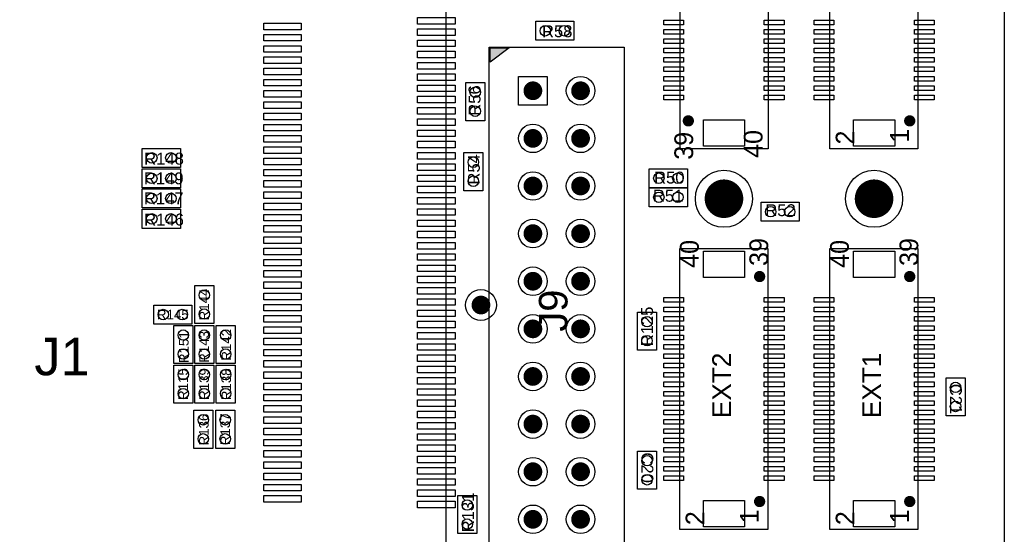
# Model space of a CAD drawing. Extents: x 0 to 100, y 0 to 165.
# Tile 3 of 5: x 48 to 100, y 34 to 62. Entities that reach past the tile are written whole.
import ezdxf
from ezdxf.enums import TextEntityAlignment as Align

# ---------------------------------------------------------------- set-up
doc = ezdxf.new("R2010")
doc.units = 0
doc.header["$MEASUREMENT"] = 0
for name, color, linetype in [('ASSEMBLY_OUTLINES_TOP', 170, 'CONTINUOUS'), ('ASSEMBLY_REF_DES_TOP', 244, 'CONTINUOUS'), ('BOARD_OUTLINE', 10, 'CONTINUOUS'), ('FRAME', 10, 'CONTINUOUS'), ('MOUNTING_HOLE_PADS_LAYER_6', 160, 'CONTINUOUS'), ('MOUNTING_HOLES_LAYER_TOP', 170, 'CONTINUOUS'), ('PART_HOLES_LAYER_TOP', 170, 'CONTINUOUS'), ('PART_PADS_LAYER_TOP', 160, 'CONTINUOUS'), ('PART_PADS_SMD_TOP', 160, 'CONTINUOUS')]:
    doc.layers.add(name, color=color, linetype=linetype)
doc.styles.add('ARIAL', font='arial.ttf')
doc.styles.add('VERIBEST_GERBER_0', font='VBest0.ttf')

msp = doc.modelspace()

# ---------------------------------------------------------------- hatches: boundary and pattern name
at = {"layer": 'ASSEMBLY_OUTLINES_TOP'}
msp.add_hatch(color=256, dxfattribs=at).paths.add_polyline_path([(72.5856, 60.1218), (73.6016, 60.1218), (72.5856, 59.3598)], flags=0)

# ---------------------------------------------------------------- linework, layer by layer
for points in [[(30.226, 14.966), (30.226, 88.666), (70.226, 88.666), (70.226, 14.966)], [(82.717, 54.73), (82.717, 69.73), (87.417, 69.73), (87.417, 54.73)], [(90.698, 54.73), (90.698, 69.73), (95.398, 69.73), (95.398, 54.73)], [(75.024, 60.5282), (75.024, 61.5442), (77.056, 61.5442), (77.056, 60.5282)], [(72.5416, 32.4358), (72.5416, 60.1658), (79.7416, 60.1658), (79.7416, 32.4358)], [(72.5856, 60.1218), (73.6016, 60.1218), (72.5856, 59.3598)], [(71.2902, 56.2356), (71.2902, 58.2676), (72.3062, 58.2676), (72.3062, 56.2356)], [(54.0512, 53.7464), (54.0512, 54.7624), (56.0832, 54.7624), (56.0832, 53.7464)], [(71.1886, 52.5018), (71.1886, 54.5338), (72.2046, 54.5338), (72.2046, 52.5018)], [(54.0512, 52.6542), (54.0512, 53.6702), (56.0832, 53.6702), (56.0832, 52.6542)], [(81.0768, 52.6618), (81.0768, 53.6778), (83.1088, 53.6778), (83.1088, 52.6618)], [(54.0512, 51.5874), (54.0512, 52.6034), (56.0832, 52.6034), (56.0832, 51.5874)], [(81.0768, 51.6458), (81.0768, 52.6618), (83.1088, 52.6618), (83.1088, 51.6458)], [(54.0512, 50.4952), (54.0512, 51.5112), (56.0832, 51.5112), (56.0832, 50.4952)], [(87.0382, 50.8762), (87.0382, 51.8922), (89.0702, 51.8922), (89.0702, 50.8762)], [(82.697, 34.426002), (82.697, 49.426002), (87.397, 49.426002), (87.397, 34.426002)], [(90.698, 34.426002), (90.698, 49.426002), (95.398, 49.426002), (95.398, 34.426002)], [(56.8452, 45.4152), (56.8452, 47.4472), (57.8612, 47.4472), (57.8612, 45.4152)], [(54.6608, 45.3898), (54.6608, 46.4058), (56.6928, 46.4058), (56.6928, 45.3898)], [(80.4494, 43.9928), (80.4494, 46.0248), (81.4654, 46.0248), (81.4654, 43.9928)], [(55.7276, 43.2816), (55.7276, 45.3136), (56.7436, 45.3136), (56.7436, 43.2816)], [(56.8452, 43.2816), (56.8452, 45.3136), (57.8612, 45.3136), (57.8612, 43.2816)], [(57.9882, 43.2816), (57.9882, 45.3136), (59.0042, 45.3136), (59.0042, 43.2816)], [(55.7276, 41.1734), (55.7276, 43.2054), (56.7436, 43.2054), (56.7436, 41.1734)], [(56.8452, 41.1734), (56.8452, 43.2054), (57.8612, 43.2054), (57.8612, 41.1734)], [(57.9882, 41.1734), (57.9882, 43.2054), (59.0042, 43.2054), (59.0042, 41.1734)], [(96.8934, 40.4876), (96.8934, 42.5196), (97.9094, 42.5196), (97.9094, 40.4876)], [(56.7944, 38.7604), (56.7944, 40.7924), (57.8104, 40.7924), (57.8104, 38.7604)], [(57.9628, 38.7604), (57.9628, 40.7924), (58.9788, 40.7924), (58.9788, 38.7604)], [(80.4494, 36.576), (80.4494, 38.608), (81.4654, 38.608), (81.4654, 36.576)], [(70.866, 34.2138), (70.866, 36.2458), (71.882, 36.2458), (71.882, 34.2138)]]:
    msp.add_lwpolyline(points, close=True, dxfattribs=at)
at = {"layer": 'BOARD_OUTLINE'}
msp.add_lwpolyline([(0, 0), (0, 90), (100, 90), (100, 0)], close=True, dxfattribs=at)
at = {"layer": 'FRAME'}
msp.add_lwpolyline([(0, 0), (0, 90), (100, 90), (100, 0)], close=True, dxfattribs=at)
at = {"layer": 'MOUNTING_HOLE_PADS_LAYER_6'}
for centre, radius in [((83.157, 56.23), 0.0127), ((94.958, 56.23), 0.0127), ((85.057, 52.07635), 1.524), ((93.058, 52.07635), 1.524), ((86.957, 47.926002), 0.0127), ((94.958, 47.926002), 0.0127), ((86.957, 35.926002), 0.0127), ((94.958, 35.926002), 0.0127)]:
    msp.add_circle(centre, radius, dxfattribs=at)
at = {"layer": 'MOUNTING_HOLES_LAYER_TOP'}
for points, const_width in [([(83.007, 56.23, -1), (83.307, 56.23, -1)], 0.3), ([(94.808, 56.23, -1), (95.108, 56.23, -1)], 0.3), ([(84.54265, 52.07635, -1), (85.57135, 52.07635, -1)], 1.0287), ([(92.54365, 52.07635, -1), (93.57235, 52.07635, -1)], 1.0287), ([(86.807, 47.926002, -1), (87.107, 47.926002, -1)], 0.3), ([(94.808, 47.926002, -1), (95.108, 47.926002, -1)], 0.3), ([(86.807, 35.926002, -1), (87.107, 35.926002, -1)], 0.3), ([(94.808, 35.926002, -1), (95.108, 35.926002, -1)], 0.3)]:
    msp.add_lwpolyline(points, format="xyb", close=True, dxfattribs=dict(at, const_width=const_width))
at = {"layer": 'PART_HOLES_LAYER_TOP', "const_width": 0.5}
for points in [[(74.6216, 57.8358, -1), (75.1216, 57.8358, -1)], [(77.1616, 57.8358, -1), (77.6616, 57.8358, -1)], [(74.6216, 55.2958, -1), (75.1216, 55.2958, -1)], [(77.1616, 55.2958, -1), (77.6616, 55.2958, -1)], [(74.6216, 52.7558, -1), (75.1216, 52.7558, -1)], [(77.1616, 52.7558, -1), (77.6616, 52.7558, -1)], [(74.6216, 50.2158, -1), (75.1216, 50.2158, -1)], [(77.1616, 50.2158, -1), (77.6616, 50.2158, -1)], [(74.6216, 47.6758, -1), (75.1216, 47.6758, -1)], [(77.1616, 47.6758, -1), (77.6616, 47.6758, -1)], [(71.853, 46.4058, -1), (72.353, 46.4058, -1)], [(74.6216, 45.1358, -1), (75.1216, 45.1358, -1)], [(77.1616, 45.1358, -1), (77.6616, 45.1358, -1)], [(74.6216, 42.5958, -1), (75.1216, 42.5958, -1)], [(77.1616, 42.5958, -1), (77.6616, 42.5958, -1)], [(74.6216, 40.0558, -1), (75.1216, 40.0558, -1)], [(77.1616, 40.0558, -1), (77.6616, 40.0558, -1)], [(74.6216, 37.5158, -1), (75.1216, 37.5158, -1)], [(77.1616, 37.5158, -1), (77.6616, 37.5158, -1)], [(74.6216, 34.9758, -1), (75.1216, 34.9758, -1)], [(77.1616, 34.9758, -1), (77.6616, 34.9758, -1)]]:
    msp.add_lwpolyline(points, format="xyb", close=True, dxfattribs=at)
at = {"layer": 'PART_PADS_LAYER_TOP'}
msp.add_lwpolyline([(74.1096, 57.0738), (74.1096, 58.5978), (75.6336, 58.5978), (75.6336, 57.0738)], close=True, dxfattribs=at)
for centre, radius in [((77.4116, 57.8358), 0.762), ((74.8716, 55.2958), 0.762), ((77.4116, 55.2958), 0.762), ((74.8716, 52.7558), 0.762), ((77.4116, 52.7558), 0.762), ((74.8716, 50.2158), 0.762), ((77.4116, 50.2158), 0.762), ((74.8716, 47.6758), 0.762), ((77.4116, 47.6758), 0.762), ((72.103, 46.4058), 0.8255), ((74.8716, 45.1358), 0.762), ((77.4116, 45.1358), 0.762), ((74.8716, 42.5958), 0.762), ((77.4116, 42.5958), 0.762), ((74.8716, 40.0558), 0.762), ((77.4116, 40.0558), 0.762), ((74.8716, 37.5158), 0.762), ((77.4116, 37.5158), 0.762), ((74.8716, 34.9758), 0.762), ((77.4116, 34.9758), 0.762)]:
    msp.add_circle(centre, radius, dxfattribs=at)
at = {"layer": 'PART_PADS_SMD_TOP'}
for points in [[(60.526314, 61.091028), (60.526314, 61.441028), (62.526314, 61.441028), (62.526314, 61.091028)], [(68.726314, 61.391028), (68.726314, 61.741028), (70.726314, 61.741028), (70.726314, 61.391028)], [(81.857, 61.355), (81.857, 61.605), (82.907, 61.605), (82.907, 61.355)], [(87.207, 61.355), (87.207, 61.605), (88.257, 61.605), (88.257, 61.355)], [(89.858, 61.355), (89.858, 61.605), (90.908, 61.605), (90.908, 61.355)], [(95.208, 61.355), (95.208, 61.605), (96.258, 61.605), (96.258, 61.355)], [(68.726314, 60.791028), (68.726314, 61.141028), (70.726314, 61.141028), (70.726314, 60.791028)], [(81.857, 60.855), (81.857, 61.105), (82.907, 61.105), (82.907, 60.855)], [(87.207, 60.855), (87.207, 61.105), (88.257, 61.105), (88.257, 60.855)], [(89.858, 60.855), (89.858, 61.105), (90.908, 61.105), (90.908, 60.855)], [(95.208, 60.855), (95.208, 61.105), (96.258, 61.105), (96.258, 60.855)], [(60.526314, 60.491028), (60.526314, 60.841028), (62.526314, 60.841028), (62.526314, 60.491028)], [(68.726314, 60.191028), (68.726314, 60.541028), (70.726314, 60.541028), (70.726314, 60.191028)], [(81.857, 60.355), (81.857, 60.605), (82.907, 60.605), (82.907, 60.355)], [(87.207, 60.355), (87.207, 60.605), (88.257, 60.605), (88.257, 60.355)], [(89.858, 60.355), (89.858, 60.605), (90.908, 60.605), (90.908, 60.355)], [(95.208, 60.355), (95.208, 60.605), (96.258, 60.605), (96.258, 60.355)], [(60.526314, 59.891028), (60.526314, 60.241028), (62.526314, 60.241028), (62.526314, 59.891028)], [(68.726314, 59.591028), (68.726314, 59.941028), (70.726314, 59.941028), (70.726314, 59.591028)], [(81.857, 59.855), (81.857, 60.105), (82.907, 60.105), (82.907, 59.855)], [(87.207, 59.855), (87.207, 60.105), (88.257, 60.105), (88.257, 59.855)], [(89.858, 59.855), (89.858, 60.105), (90.908, 60.105), (90.908, 59.855)], [(95.208, 59.855), (95.208, 60.105), (96.258, 60.105), (96.258, 59.855)], [(60.526314, 59.291028), (60.526314, 59.641028), (62.526314, 59.641028), (62.526314, 59.291028)], [(68.726314, 58.991028), (68.726314, 59.341028), (70.726314, 59.341028), (70.726314, 58.991028)], [(81.857, 59.355), (81.857, 59.605), (82.907, 59.605), (82.907, 59.355)], [(87.207, 59.355), (87.207, 59.605), (88.257, 59.605), (88.257, 59.355)], [(89.858, 59.355), (89.858, 59.605), (90.908, 59.605), (90.908, 59.355)], [(95.208, 59.355), (95.208, 59.605), (96.258, 59.605), (96.258, 59.355)], [(60.526314, 58.691028), (60.526314, 59.041028), (62.526314, 59.041028), (62.526314, 58.691028)], [(81.857, 58.855), (81.857, 59.105), (82.907, 59.105), (82.907, 58.855)], [(87.207, 58.855), (87.207, 59.105), (88.257, 59.105), (88.257, 58.855)], [(89.858, 58.855), (89.858, 59.105), (90.908, 59.105), (90.908, 58.855)], [(95.208, 58.855), (95.208, 59.105), (96.258, 59.105), (96.258, 58.855)], [(60.526314, 58.091028), (60.526314, 58.441028), (62.526314, 58.441028), (62.526314, 58.091028)], [(68.726314, 58.391028), (68.726314, 58.741028), (70.726314, 58.741028), (70.726314, 58.391028)], [(81.857, 58.355), (81.857, 58.605), (82.907, 58.605), (82.907, 58.355)], [(87.207, 58.355), (87.207, 58.605), (88.257, 58.605), (88.257, 58.355)], [(89.858, 58.355), (89.858, 58.605), (90.908, 58.605), (90.908, 58.355)], [(95.208, 58.355), (95.208, 58.605), (96.258, 58.605), (96.258, 58.355)], [(60.526314, 57.491028), (60.526314, 57.841028), (62.526314, 57.841028), (62.526314, 57.491028)], [(68.726314, 57.791028), (68.726314, 58.141028), (70.726314, 58.141028), (70.726314, 57.791028)], [(81.857, 57.855), (81.857, 58.105), (82.907, 58.105), (82.907, 57.855)], [(87.207, 57.855), (87.207, 58.105), (88.257, 58.105), (88.257, 57.855)], [(89.858, 57.855), (89.858, 58.105), (90.908, 58.105), (90.908, 57.855)], [(95.208, 57.855), (95.208, 58.105), (96.258, 58.105), (96.258, 57.855)], [(60.526314, 56.891028), (60.526314, 57.241028), (62.526314, 57.241028), (62.526314, 56.891028)], [(68.726314, 57.191028), (68.726314, 57.541028), (70.726314, 57.541028), (70.726314, 57.191028)], [(81.857, 57.355), (81.857, 57.605), (82.907, 57.605), (82.907, 57.355)], [(87.207, 57.355), (87.207, 57.605), (88.257, 57.605), (88.257, 57.355)], [(89.858, 57.355), (89.858, 57.605), (90.908, 57.605), (90.908, 57.355)], [(95.208, 57.355), (95.208, 57.605), (96.258, 57.605), (96.258, 57.355)], [(68.726314, 56.591028), (68.726314, 56.941028), (70.726314, 56.941028), (70.726314, 56.591028)], [(60.526314, 56.291028), (60.526314, 56.641028), (62.526314, 56.641028), (62.526314, 56.291028)], [(68.726314, 55.991028), (68.726314, 56.341028), (70.726314, 56.341028), (70.726314, 55.991028)], [(83.957, 54.88), (83.957, 56.28), (86.157, 56.28), (86.157, 54.88)], [(91.958, 54.88), (91.958, 56.28), (94.158, 56.28), (94.158, 54.88)], [(60.526314, 55.691028), (60.526314, 56.041028), (62.526314, 56.041028), (62.526314, 55.691028)], [(68.726314, 55.391028), (68.726314, 55.741028), (70.726314, 55.741028), (70.726314, 55.391028)], [(60.526314, 55.091028), (60.526314, 55.441028), (62.526314, 55.441028), (62.526314, 55.091028)], [(68.726314, 54.791028), (68.726314, 55.141028), (70.726314, 55.141028), (70.726314, 54.791028)], [(60.526314, 54.491028), (60.526314, 54.841028), (62.526314, 54.841028), (62.526314, 54.491028)], [(60.526314, 53.891028), (60.526314, 54.241028), (62.526314, 54.241028), (62.526314, 53.891028)], [(68.726314, 54.191028), (68.726314, 54.541028), (70.726314, 54.541028), (70.726314, 54.191028)], [(60.526314, 53.291028), (60.526314, 53.641028), (62.526314, 53.641028), (62.526314, 53.291028)], [(68.726314, 53.591028), (68.726314, 53.941028), (70.726314, 53.941028), (70.726314, 53.591028)], [(60.526314, 52.691028), (60.526314, 53.041028), (62.526314, 53.041028), (62.526314, 52.691028)], [(68.726314, 52.991028), (68.726314, 53.341028), (70.726314, 53.341028), (70.726314, 52.991028)], [(68.726314, 52.391028), (68.726314, 52.741028), (70.726314, 52.741028), (70.726314, 52.391028)], [(60.526314, 52.091028), (60.526314, 52.441028), (62.526314, 52.441028), (62.526314, 52.091028)], [(68.726314, 51.791028), (68.726314, 52.141028), (70.726314, 52.141028), (70.726314, 51.791028)], [(60.526314, 51.491028), (60.526314, 51.841028), (62.526314, 51.841028), (62.526314, 51.491028)], [(68.726314, 51.191028), (68.726314, 51.541028), (70.726314, 51.541028), (70.726314, 51.191028)], [(60.526314, 50.891028), (60.526314, 51.241028), (62.526314, 51.241028), (62.526314, 50.891028)], [(68.726314, 50.591028), (68.726314, 50.941028), (70.726314, 50.941028), (70.726314, 50.591028)], [(60.526314, 50.291028), (60.526314, 50.641028), (62.526314, 50.641028), (62.526314, 50.291028)], [(60.526314, 49.691028), (60.526314, 50.041028), (62.526314, 50.041028), (62.526314, 49.691028)], [(68.726314, 49.991028), (68.726314, 50.341028), (70.726314, 50.341028), (70.726314, 49.991028)], [(60.526314, 49.091028), (60.526314, 49.441028), (62.526314, 49.441028), (62.526314, 49.091028)], [(68.726314, 49.391028), (68.726314, 49.741028), (70.726314, 49.741028), (70.726314, 49.391028)], [(60.526314, 48.491028), (60.526314, 48.841028), (62.526314, 48.841028), (62.526314, 48.491028)], [(68.726314, 48.791028), (68.726314, 49.141028), (70.726314, 49.141028), (70.726314, 48.791028)], [(83.957, 47.876002), (83.957, 49.276002), (86.157, 49.276002), (86.157, 47.876002)], [(91.958, 47.876002), (91.958, 49.276002), (94.158, 49.276002), (94.158, 47.876002)], [(68.726314, 48.191028), (68.726314, 48.541028), (70.726314, 48.541028), (70.726314, 48.191028)], [(60.526314, 47.891028), (60.526314, 48.241028), (62.526314, 48.241028), (62.526314, 47.891028)], [(68.726314, 47.591028), (68.726314, 47.941028), (70.726314, 47.941028), (70.726314, 47.591028)], [(60.526314, 47.291028), (60.526314, 47.641028), (62.526314, 47.641028), (62.526314, 47.291028)], [(68.726314, 46.991028), (68.726314, 47.341028), (70.726314, 47.341028), (70.726314, 46.991028)], [(60.526314, 46.691028), (60.526314, 47.041028), (62.526314, 47.041028), (62.526314, 46.691028)], [(68.726314, 46.391028), (68.726314, 46.741028), (70.726314, 46.741028), (70.726314, 46.391028)], [(81.857, 46.551002), (81.857, 46.801002), (82.907, 46.801002), (82.907, 46.551002)], [(87.207, 46.551002), (87.207, 46.801002), (88.257, 46.801002), (88.257, 46.551002)], [(89.858, 46.551002), (89.858, 46.801002), (90.908, 46.801002), (90.908, 46.551002)], [(95.208, 46.551002), (95.208, 46.801002), (96.258, 46.801002), (96.258, 46.551002)], [(60.526314, 46.091028), (60.526314, 46.441028), (62.526314, 46.441028), (62.526314, 46.091028)], [(81.857, 46.051002), (81.857, 46.301002), (82.907, 46.301002), (82.907, 46.051002)], [(87.207, 46.051002), (87.207, 46.301002), (88.257, 46.301002), (88.257, 46.051002)], [(89.858, 46.051002), (89.858, 46.301002), (90.908, 46.301002), (90.908, 46.051002)], [(95.208, 46.051002), (95.208, 46.301002), (96.258, 46.301002), (96.258, 46.051002)], [(60.526314, 45.491028), (60.526314, 45.841028), (62.526314, 45.841028), (62.526314, 45.491028)], [(68.726314, 45.791028), (68.726314, 46.141028), (70.726314, 46.141028), (70.726314, 45.791028)], [(81.857, 45.551002), (81.857, 45.801002), (82.907, 45.801002), (82.907, 45.551002)], [(87.207, 45.551002), (87.207, 45.801002), (88.257, 45.801002), (88.257, 45.551002)], [(89.858, 45.551002), (89.858, 45.801002), (90.908, 45.801002), (90.908, 45.551002)], [(95.208, 45.551002), (95.208, 45.801002), (96.258, 45.801002), (96.258, 45.551002)], [(60.526314, 44.891028), (60.526314, 45.241028), (62.526314, 45.241028), (62.526314, 44.891028)], [(68.726314, 45.191028), (68.726314, 45.541028), (70.726314, 45.541028), (70.726314, 45.191028)], [(81.857, 45.051002), (81.857, 45.301002), (82.907, 45.301002), (82.907, 45.051002)], [(87.207, 45.051002), (87.207, 45.301002), (88.257, 45.301002), (88.257, 45.051002)], [(89.858, 45.051002), (89.858, 45.301002), (90.908, 45.301002), (90.908, 45.051002)], [(95.208, 45.051002), (95.208, 45.301002), (96.258, 45.301002), (96.258, 45.051002)], [(60.526314, 44.291028), (60.526314, 44.641028), (62.526314, 44.641028), (62.526314, 44.291028)], [(68.726314, 44.591028), (68.726314, 44.941028), (70.726314, 44.941028), (70.726314, 44.591028)], [(81.857, 44.551002), (81.857, 44.801002), (82.907, 44.801002), (82.907, 44.551002)], [(87.207, 44.551002), (87.207, 44.801002), (88.257, 44.801002), (88.257, 44.551002)], [(89.858, 44.551002), (89.858, 44.801002), (90.908, 44.801002), (90.908, 44.551002)], [(95.208, 44.551002), (95.208, 44.801002), (96.258, 44.801002), (96.258, 44.551002)], [(68.726314, 43.991028), (68.726314, 44.341028), (70.726314, 44.341028), (70.726314, 43.991028)], [(81.857, 44.051002), (81.857, 44.301002), (82.907, 44.301002), (82.907, 44.051002)], [(87.207, 44.051002), (87.207, 44.301002), (88.257, 44.301002), (88.257, 44.051002)], [(89.858, 44.051002), (89.858, 44.301002), (90.908, 44.301002), (90.908, 44.051002)], [(95.208, 44.051002), (95.208, 44.301002), (96.258, 44.301002), (96.258, 44.051002)], [(60.526314, 43.691028), (60.526314, 44.041028), (62.526314, 44.041028), (62.526314, 43.691028)], [(68.726314, 43.391028), (68.726314, 43.741028), (70.726314, 43.741028), (70.726314, 43.391028)], [(81.857, 43.551002), (81.857, 43.801002), (82.907, 43.801002), (82.907, 43.551002)], [(87.207, 43.551002), (87.207, 43.801002), (88.257, 43.801002), (88.257, 43.551002)], [(89.858, 43.551002), (89.858, 43.801002), (90.908, 43.801002), (90.908, 43.551002)], [(95.208, 43.551002), (95.208, 43.801002), (96.258, 43.801002), (96.258, 43.551002)], [(60.526314, 43.091028), (60.526314, 43.441028), (62.526314, 43.441028), (62.526314, 43.091028)], [(68.726314, 42.791028), (68.726314, 43.141028), (70.726314, 43.141028), (70.726314, 42.791028)], [(81.857, 43.051002), (81.857, 43.301002), (82.907, 43.301002), (82.907, 43.051002)], [(87.207, 43.051002), (87.207, 43.301002), (88.257, 43.301002), (88.257, 43.051002)], [(89.858, 43.051002), (89.858, 43.301002), (90.908, 43.301002), (90.908, 43.051002)], [(95.208, 43.051002), (95.208, 43.301002), (96.258, 43.301002), (96.258, 43.051002)], [(60.526314, 42.491028), (60.526314, 42.841028), (62.526314, 42.841028), (62.526314, 42.491028)], [(68.726314, 42.191028), (68.726314, 42.541028), (70.726314, 42.541028), (70.726314, 42.191028)], [(81.857, 42.551002), (81.857, 42.801002), (82.907, 42.801002), (82.907, 42.551002)], [(87.207, 42.551002), (87.207, 42.801002), (88.257, 42.801002), (88.257, 42.551002)], [(89.858, 42.551002), (89.858, 42.801002), (90.908, 42.801002), (90.908, 42.551002)], [(95.208, 42.551002), (95.208, 42.801002), (96.258, 42.801002), (96.258, 42.551002)], [(60.526314, 41.891028), (60.526314, 42.241028), (62.526314, 42.241028), (62.526314, 41.891028)], [(81.857, 42.051002), (81.857, 42.301002), (82.907, 42.301002), (82.907, 42.051002)], [(87.207, 42.051002), (87.207, 42.301002), (88.257, 42.301002), (88.257, 42.051002)], [(89.858, 42.051002), (89.858, 42.301002), (90.908, 42.301002), (90.908, 42.051002)], [(95.208, 42.051002), (95.208, 42.301002), (96.258, 42.301002), (96.258, 42.051002)], [(60.526314, 41.291028), (60.526314, 41.641028), (62.526314, 41.641028), (62.526314, 41.291028)], [(68.726314, 41.591028), (68.726314, 41.941028), (70.726314, 41.941028), (70.726314, 41.591028)], [(81.857, 41.551002), (81.857, 41.801002), (82.907, 41.801002), (82.907, 41.551002)], [(87.207, 41.551002), (87.207, 41.801002), (88.257, 41.801002), (88.257, 41.551002)], [(89.858, 41.551002), (89.858, 41.801002), (90.908, 41.801002), (90.908, 41.551002)], [(95.208, 41.551002), (95.208, 41.801002), (96.258, 41.801002), (96.258, 41.551002)], [(60.526314, 40.691028), (60.526314, 41.041028), (62.526314, 41.041028), (62.526314, 40.691028)], [(68.726314, 40.991028), (68.726314, 41.341028), (70.726314, 41.341028), (70.726314, 40.991028)], [(81.857, 41.051002), (81.857, 41.301002), (82.907, 41.301002), (82.907, 41.051002)], [(87.207, 41.051002), (87.207, 41.301002), (88.257, 41.301002), (88.257, 41.051002)], [(89.858, 41.051002), (89.858, 41.301002), (90.908, 41.301002), (90.908, 41.051002)], [(95.208, 41.051002), (95.208, 41.301002), (96.258, 41.301002), (96.258, 41.051002)], [(60.526314, 40.091028), (60.526314, 40.441028), (62.526314, 40.441028), (62.526314, 40.091028)], [(68.726314, 40.391028), (68.726314, 40.741028), (70.726314, 40.741028), (70.726314, 40.391028)], [(81.857, 40.551002), (81.857, 40.801002), (82.907, 40.801002), (82.907, 40.551002)], [(87.207, 40.551002), (87.207, 40.801002), (88.257, 40.801002), (88.257, 40.551002)], [(89.858, 40.551002), (89.858, 40.801002), (90.908, 40.801002), (90.908, 40.551002)], [(95.208, 40.551002), (95.208, 40.801002), (96.258, 40.801002), (96.258, 40.551002)], [(68.726314, 39.791028), (68.726314, 40.141028), (70.726314, 40.141028), (70.726314, 39.791028)], [(81.857, 40.051002), (81.857, 40.301002), (82.907, 40.301002), (82.907, 40.051002)], [(87.207, 40.051002), (87.207, 40.301002), (88.257, 40.301002), (88.257, 40.051002)], [(89.858, 40.051002), (89.858, 40.301002), (90.908, 40.301002), (90.908, 40.051002)], [(95.208, 40.051002), (95.208, 40.301002), (96.258, 40.301002), (96.258, 40.051002)], [(60.526314, 39.491028), (60.526314, 39.841028), (62.526314, 39.841028), (62.526314, 39.491028)], [(68.726314, 39.191028), (68.726314, 39.541028), (70.726314, 39.541028), (70.726314, 39.191028)], [(81.857, 39.551002), (81.857, 39.801002), (82.907, 39.801002), (82.907, 39.551002)], [(87.207, 39.551002), (87.207, 39.801002), (88.257, 39.801002), (88.257, 39.551002)], [(89.858, 39.551002), (89.858, 39.801002), (90.908, 39.801002), (90.908, 39.551002)], [(95.208, 39.551002), (95.208, 39.801002), (96.258, 39.801002), (96.258, 39.551002)], [(60.526314, 38.891028), (60.526314, 39.241028), (62.526314, 39.241028), (62.526314, 38.891028)], [(68.726314, 38.591028), (68.726314, 38.941028), (70.726314, 38.941028), (70.726314, 38.591028)], [(81.857, 39.051002), (81.857, 39.301002), (82.907, 39.301002), (82.907, 39.051002)], [(87.207, 39.051002), (87.207, 39.301002), (88.257, 39.301002), (88.257, 39.051002)], [(89.858, 39.051002), (89.858, 39.301002), (90.908, 39.301002), (90.908, 39.051002)], [(95.208, 39.051002), (95.208, 39.301002), (96.258, 39.301002), (96.258, 39.051002)], [(60.526314, 38.291028), (60.526314, 38.641028), (62.526314, 38.641028), (62.526314, 38.291028)], [(68.726314, 37.991028), (68.726314, 38.341028), (70.726314, 38.341028), (70.726314, 37.991028)], [(81.857, 38.551002), (81.857, 38.801002), (82.907, 38.801002), (82.907, 38.551002)], [(87.207, 38.551002), (87.207, 38.801002), (88.257, 38.801002), (88.257, 38.551002)], [(89.858, 38.551002), (89.858, 38.801002), (90.908, 38.801002), (90.908, 38.551002)], [(95.208, 38.551002), (95.208, 38.801002), (96.258, 38.801002), (96.258, 38.551002)], [(60.526314, 37.691028), (60.526314, 38.041028), (62.526314, 38.041028), (62.526314, 37.691028)], [(81.857, 38.051002), (81.857, 38.301002), (82.907, 38.301002), (82.907, 38.051002)], [(81.857, 37.551002), (81.857, 37.801002), (82.907, 37.801002), (82.907, 37.551002)], [(87.207, 38.051002), (87.207, 38.301002), (88.257, 38.301002), (88.257, 38.051002)], [(87.207, 37.551002), (87.207, 37.801002), (88.257, 37.801002), (88.257, 37.551002)], [(89.858, 38.051002), (89.858, 38.301002), (90.908, 38.301002), (90.908, 38.051002)], [(89.858, 37.551002), (89.858, 37.801002), (90.908, 37.801002), (90.908, 37.551002)], [(95.208, 38.051002), (95.208, 38.301002), (96.258, 38.301002), (96.258, 38.051002)], [(95.208, 37.551002), (95.208, 37.801002), (96.258, 37.801002), (96.258, 37.551002)], [(60.526314, 37.091028), (60.526314, 37.441028), (62.526314, 37.441028), (62.526314, 37.091028)], [(68.726314, 37.391028), (68.726314, 37.741028), (70.726314, 37.741028), (70.726314, 37.391028)], [(81.857, 37.051002), (81.857, 37.301002), (82.907, 37.301002), (82.907, 37.051002)], [(87.207, 37.051002), (87.207, 37.301002), (88.257, 37.301002), (88.257, 37.051002)], [(89.858, 37.051002), (89.858, 37.301002), (90.908, 37.301002), (90.908, 37.051002)], [(95.208, 37.051002), (95.208, 37.301002), (96.258, 37.301002), (96.258, 37.051002)], [(60.526314, 36.491028), (60.526314, 36.841028), (62.526314, 36.841028), (62.526314, 36.491028)], [(68.726314, 36.791028), (68.726314, 37.141028), (70.726314, 37.141028), (70.726314, 36.791028)], [(60.526314, 35.891028), (60.526314, 36.241028), (62.526314, 36.241028), (62.526314, 35.891028)], [(68.726314, 36.191028), (68.726314, 36.541028), (70.726314, 36.541028), (70.726314, 36.191028)], [(68.726314, 35.591028), (68.726314, 35.941028), (70.726314, 35.941028), (70.726314, 35.591028)], [(83.957, 34.576002), (83.957, 35.976002), (86.157, 35.976002), (86.157, 34.576002)], [(91.958, 34.576002), (91.958, 35.976002), (94.158, 35.976002), (94.158, 34.576002)]]:
    msp.add_lwpolyline(points, close=True, dxfattribs=at)
for centre in [(75.532, 61.0362), (76.548, 61.0362), (71.7982, 57.7596), (71.7982, 56.7436), (54.5592, 54.2544), (55.5752, 54.2544), (71.6966, 54.0258), (54.5592, 53.1622), (55.5752, 53.1622), (71.6966, 53.0098), (81.5848, 53.1698), (82.6008, 53.1698), (54.5592, 52.0954), (55.5752, 52.0954), (81.5848, 52.1538), (82.6008, 52.1538), (87.5462, 51.3842), (88.5622, 51.3842), (54.5592, 51.0032), (55.5752, 51.0032), (57.3532, 46.9392), (57.3532, 45.9232), (55.1688, 45.8978), (56.1848, 45.8978), (80.9574, 45.5168), (56.2356, 44.8056), (57.3532, 44.8056), (58.4962, 44.8056), (80.9574, 44.5008), (56.2356, 43.7896), (57.3532, 43.7896), (58.4962, 43.7896), (56.2356, 42.6974), (57.3532, 42.6974), (58.4962, 42.6974), (97.4014, 42.0116), (56.2356, 41.6814), (57.3532, 41.6814), (58.4962, 41.6814), (97.4014, 40.9956), (57.3024, 40.2844), (58.4708, 40.2844), (57.3024, 39.2684), (58.4708, 39.2684), (80.9574, 38.1), (80.9574, 37.084), (71.374, 35.7378), (71.374, 34.7218)]:
    msp.add_circle(centre, 0.2794, dxfattribs=at)

# ---------------------------------------------------------------- texts
at = {"layer": 'ASSEMBLY_OUTLINES_TOP', "style": 'VERIBEST_GERBER_0'}
for s, p in [('40', (86.613275, 54.998425)), ('2', (91.514, 55.339)), ('1', (94.41414, 55.43907)), ('39', (82.913275, 54.898425)), ('39', (86.913, 49.235002)), ('39', (94.914, 49.235002)), ('40', (83.213, 49.135002)), ('40', (91.214, 49.135002)), ('2', (83.513, 35.035002)), ('1', (86.41314, 35.135072)), ('2', (91.514, 35.035002)), ('1', (94.41414, 35.135072))]:
    msp.add_text(s, height=1, rotation=90, dxfattribs=at).set_placement(p, align=Align.MIDDLE_CENTER)
at = {"layer": 'ASSEMBLY_REF_DES_TOP', "style": 'ARIAL'}
for s, height, p in [('R58', 0.635, (76.167, 61.0108)), ('R148', 0.635, (55.209202, 54.217268)), ('R149', 0.635, (55.1942, 53.1622)), ('R50', 0.635, (82.141965, 53.202995)), ('R51', 0.635, (82.078465, 52.234905)), ('R147', 0.635, (55.1942, 52.0954)), ('R52', 0.635, (88.068535, 51.465305)), ('R146', 0.635, (55.209202, 50.966068)), ('R145', 0.508, (55.6768, 45.8978)), ('J1', 2, (49.77125, 43.66075))]:
    msp.add_text(s, height=height, dxfattribs=at).set_placement(p, align=Align.MIDDLE_CENTER)
for s, height, rotation, p in [('R56', 0.635, 90, (71.7601, 57.3151)), ('R54', 0.635, 90, (71.722, 53.6448)), ('R144', 0.508, 90, (57.34577, 46.43421)), ('J9', 1.524, 90, (75.95317, 46.107504)), ('R125', 0.635, 90, (80.9574, 45.2628)), ('R151', 0.508, 90, (56.265305, 44.158599)), ('R143', 0.508, 90, (57.345773, 44.173601)), ('R142', 0.508, 90, (58.525905, 44.285599)), ('EXT2', 1, 90, (84.933, 42.121002)), ('EXT1', 1, 90, (92.934, 42.121002)), ('R115', 0.508, 90, (56.228173, 42.192401)), ('R139', 0.508, 90, (57.345773, 42.192401)), ('R138', 0.508, 90, (58.525905, 42.177399)), ('C21', 0.635, 270, (97.419005, 41.390935)), ('R136', 0.508, 90, (57.332105, 39.764399)), ('R137', 0.508, 90, (58.470799, 39.776401)), ('C20', 0.635, 270, (80.975005, 37.733335)), ('R131', 0.635, 90, (71.411132, 35.341798))]:
    msp.add_text(s, height=height, rotation=rotation, dxfattribs=at).set_placement(p, align=Align.MIDDLE_CENTER)

doc.saveas('drawing.dxf')
